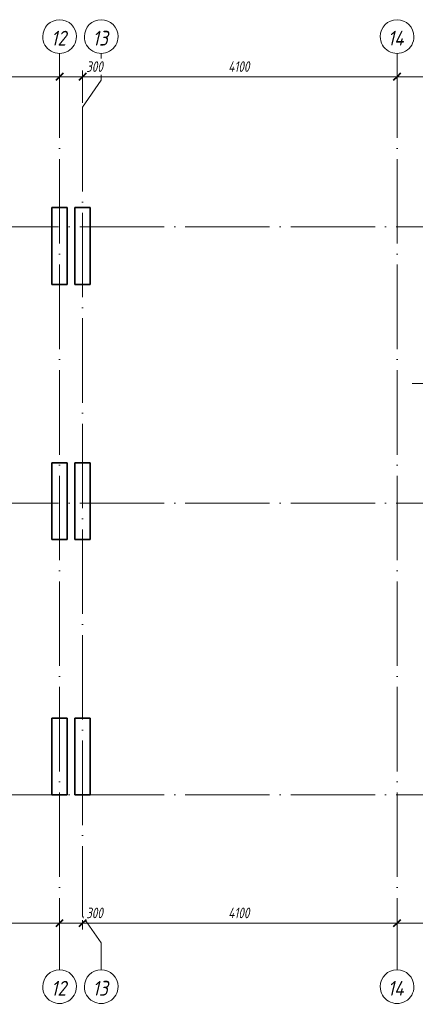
# Model space of a CAD drawing. Header units: millimetres. Extents: x 25797 to 55815, y 6273 to 19097.
# Tile 6 of 10: x 40580 to 45738, y 6273 to 19097. Entities that reach past the tile are written whole.
import ezdxf

# ---------------------------------------------------------------- set-up
doc = ezdxf.new("R2010")
doc.units = ezdxf.units.MM
doc.linetypes.add('ADSK_Линия сетки', pattern=[1375, 1100, -137.5, 0, -137.5])
for name, color, linetype, lineweight in [('A-____-____-DIMS', 211, 'Continuous', 9), ('A-____-____-DIMS-55', 211, 'Continuous', 9), ('S-COLS-____-MCUT', 52, 'Continuous', 50), ('S-GRID-____-IDEN', 1, 'Continuous', 20), ('S-GRID-____-OTLN', 1, 'Continuous', 9), ('S-RBAR-____-IDEN', 171, 'Continuous', 20)]:
    doc.layers.add(name, color=color, linetype=linetype, lineweight=lineweight)
doc.styles.add('GOST Common_I', font='GOST Common Italic.ttf', dxfattribs={"width": 0.9, "height": 192.5})
doc.styles.add('GOST Common_I_2', font='GOST Common Italic.ttf', dxfattribs={"width": 0.8, "height": 137.5})
doc.dimstyles.new('ADSK_Округление_5мм__Узкий_', dxfattribs={"dimscale": 304.8, "dimtxt": 0.453694, "dimasz": 0.324803, "dimexe": 0.270669, "dimexo": 0.000592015, "dimgap": 0.072178, "dimtad": 1, "dimdec": 0, "dimlfac": 304.8, "dimrnd": 5, "dimdsep": 46, "dimtxsty": 'GOST Common_I_2', "dimblk1": 'OBLIQUE', "dimblk2": 'OBLIQUE', "dimsah": 1, "dimcen": 0.09, "dimdle": 0.270669, "dimazin": 0, "dimtfac": 1, "dimtdec": 4, "dimtix": 1, "dimtmove": 0, "dimatfit": 3, "dimfxl": 1, "dimtvp": 1, "dimtfill": 1, "dimtolj": 1, "dimtzin": 0, "dimlwd": 20, "dimlwe": 20, "dimarcsym": 2})
doc.dimstyles.new('ADSK_Округление_5мм__Узкий__1', dxfattribs={"dimscale": 304.8, "dimtxt": 0.453694, "dimasz": 0.324803, "dimexe": 0.270669, "dimexo": 0.000592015, "dimgap": 0.072178, "dimtad": 1, "dimdec": 0, "dimlfac": 304.8, "dimrnd": 5, "dimdsep": 46, "dimtxsty": 'GOST Common_I_2', "dimblk1": 'OBLIQUE', "dimblk2": 'OBLIQUE', "dimsah": 1, "dimcen": 0.09, "dimdle": 0.270669, "dimazin": 0, "dimtfac": 1, "dimtdec": 4, "dimtix": 1, "dimtmove": 1, "dimatfit": 3, "dimfxl": 1, "dimtvp": 1, "dimtfill": 1, "dimtolj": 1, "dimtzin": 0, "dimlwd": 20, "dimlwe": 20, "dimarcsym": 2})

# ---------------------------------------------------------------- blocks, each defined once
blk = doc.blocks.new('Ось сетки - Круг_Ø8 мм-6408-КЖ1_ПЭ_ВЭ8_Армирование_Горизонтальное')
at = {"layer": 'S-GRID-____-IDEN'}
for start, end in [(90, 270), (270, 90)]:
    blk.add_arc((26017, 9000), 220, start, end, dxfattribs=at)
blk = doc.blocks.new('Ricom_Марка_АрматурныйСтержень - Поз_ тип_Шаг-995026-КЖ1_ПЭ_ВЭ8_Армирование_Горизонтальное')
at = {"layer": 'S-RBAR-____-IDEN'}
blk.add_line((27973, 13435), (29073, 13435), dxfattribs=at)
blk = doc.blocks.new('DIMBLOCK54-КЖ1_ПЭ_ВЭ8_Армирование_Горизонтальное')
at = {"layer": 'A-____-____-DIMS-55', "lineweight": 40}
for p, q in [((37000, 7330), (36951, 7281)), ((37000, 7330), (37050, 7380)), ((41100, 7330), (41050, 7281)), ((41100, 7330), (41149, 7380))]:
    blk.add_line(p, q, dxfattribs=at)
at = {"layer": 'A-____-____-DIMS-55', "lineweight": 20}
for p, q in [((37000, 7330), (37000, 7345)), ((37000, 7330), (41100, 7330)), ((37000, 7330), (37000, 7248)), ((41100, 7330), (41100, 7345)), ((41100, 7330), (41100, 7248))]:
    blk.add_line(p, q, dxfattribs=at)
at = {"layer": 'A-____-____-DIMS-55', "color": 0, "lineweight": 20, "insert": (38900, 7532), "char_height": 137.5, "width": 360.01, "attachment_point": 1, "line_spacing_factor": 1.022761, "style": 'GOST Common_I_2', "bg_fill": 3, "box_fill_scale": 1.25, "bg_fill_color": 256, "bg_fill_true_color": 13158600, "bg_fill_transparency": 0}
blk.add_mtext('4100', dxfattribs=at)
blk = doc.blocks.new('_Oblique')
at = {"color": 0, "linetype": 'ByBlock', "lineweight": -2}
blk.add_line((-0.5, -0.5), (0.5, 0.5), dxfattribs=at)
blk = doc.blocks.new('DIMBLOCK55-КЖ1_ПЭ_ВЭ8_Армирование_Горизонтальное')
at = {"layer": 'A-____-____-DIMS-55', "lineweight": 40}
for p, q in [((41100, 7330), (41050, 7281)), ((41100, 7330), (41149, 7380)), ((41400, 7330), (41350, 7281)), ((41400, 7330), (41449, 7380))]:
    blk.add_line(p, q, dxfattribs=at)
at = {"layer": 'A-____-____-DIMS-55', "lineweight": 20}
for p, q in [((41100, 7330), (41100, 7345)), ((41100, 7330), (41400, 7330)), ((41100, 7330), (41100, 7248)), ((41420, 7330), (41250, 7330)), ((41400, 7330), (41400, 7367)), ((41400, 7330), (41400, 7248)), ((41679, 7330), (41420, 7330))]:
    blk.add_line(p, q, dxfattribs=at)
at = {"layer": 'A-____-____-DIMS-55', "color": 0, "lineweight": 20, "insert": (41447, 7532), "char_height": 137.5, "width": 278.45, "attachment_point": 1, "line_spacing_factor": 1.022761, "style": 'GOST Common_I_2', "bg_fill": 3, "box_fill_scale": 1.25, "bg_fill_color": 256, "bg_fill_true_color": 13158600, "bg_fill_transparency": 0}
blk.add_mtext('300', dxfattribs=at)
blk = doc.blocks.new('DIMBLOCK56-КЖ1_ПЭ_ВЭ8_Армирование_Горизонтальное')
at = {"layer": 'A-____-____-DIMS-55', "lineweight": 40}
for p, q in [((41400, 7330), (41350, 7281)), ((41400, 7330), (41449, 7380)), ((45500, 7330), (45451, 7281)), ((45500, 7330), (45550, 7380))]:
    blk.add_line(p, q, dxfattribs=at)
at = {"layer": 'A-____-____-DIMS-55', "lineweight": 20}
for p, q in [((41400, 7330), (41400, 7367)), ((41400, 7330), (45500, 7330)), ((41400, 7330), (41400, 7248)), ((45500, 7330), (45500, 7345)), ((45500, 7330), (45500, 7248))]:
    blk.add_line(p, q, dxfattribs=at)
at = {"layer": 'A-____-____-DIMS-55', "color": 0, "lineweight": 20, "insert": (43300, 7532), "char_height": 137.5, "width": 360.01, "attachment_point": 1, "line_spacing_factor": 1.022761, "style": 'GOST Common_I_2', "bg_fill": 3, "box_fill_scale": 1.25, "bg_fill_color": 256, "bg_fill_true_color": 13158600, "bg_fill_transparency": 0}
blk.add_mtext('4100', dxfattribs=at)
blk = doc.blocks.new('DIMBLOCK57-КЖ1_ПЭ_ВЭ8_Армирование_Горизонтальное')
at = {"layer": 'A-____-____-DIMS-55', "lineweight": 40}
for p, q in [((45500, 7330), (45451, 7281)), ((45500, 7330), (45550, 7380)), ((47250, 7330), (47201, 7281)), ((47250, 7330), (47300, 7380))]:
    blk.add_line(p, q, dxfattribs=at)
at = {"layer": 'A-____-____-DIMS-55', "lineweight": 20}
for p, q in [((45500, 7330), (45500, 7345)), ((45500, 7330), (47250, 7330)), ((45500, 7330), (45500, 7248)), ((47250, 7330), (47250, 7345)), ((47250, 7330), (47250, 7248))]:
    blk.add_line(p, q, dxfattribs=at)
at = {"layer": 'A-____-____-DIMS-55', "color": 0, "lineweight": 20, "insert": (46231, 7532), "char_height": 137.5, "width": 345.95, "attachment_point": 1, "line_spacing_factor": 1.022761, "style": 'GOST Common_I_2', "bg_fill": 3, "box_fill_scale": 1.25, "bg_fill_color": 256, "bg_fill_true_color": 13158600, "bg_fill_transparency": 0}
blk.add_mtext('1750', dxfattribs=at)
blk = doc.blocks.new('DIMBLOCK66-КЖ1_ПЭ_ВЭ8_Армирование_Горизонтальное')
at = {"layer": 'A-____-____-DIMS-55', "lineweight": 40}
for p, q in [((37000, 18354), (36951, 18304)), ((37000, 18354), (37050, 18403)), ((41100, 18354), (41051, 18304)), ((41100, 18354), (41150, 18403))]:
    blk.add_line(p, q, dxfattribs=at)
at = {"layer": 'A-____-____-DIMS-55', "lineweight": 20}
for p, q in [((37000, 18354), (37000, 18369)), ((37000, 18354), (41100, 18354)), ((37000, 18354), (37000, 18271)), ((41100, 18354), (41100, 18369)), ((41100, 18354), (41100, 18271))]:
    blk.add_line(p, q, dxfattribs=at)
at = {"layer": 'A-____-____-DIMS-55', "color": 0, "lineweight": 20, "insert": (38900, 18555), "char_height": 137.5, "width": 360.01, "attachment_point": 1, "line_spacing_factor": 1.022761, "style": 'GOST Common_I_2', "bg_fill": 3, "box_fill_scale": 1.25, "bg_fill_color": 256, "bg_fill_true_color": 13158600, "bg_fill_transparency": 0}
blk.add_mtext('4100', dxfattribs=at)
blk = doc.blocks.new('DIMBLOCK67-КЖ1_ПЭ_ВЭ8_Армирование_Горизонтальное')
at = {"layer": 'A-____-____-DIMS-55', "lineweight": 40}
for p, q in [((41100, 18354), (41051, 18304)), ((41100, 18354), (41150, 18403)), ((41400, 18354), (41350, 18304)), ((41400, 18354), (41449, 18403))]:
    blk.add_line(p, q, dxfattribs=at)
at = {"layer": 'A-____-____-DIMS-55', "lineweight": 20}
for p, q in [((41100, 18354), (41100, 18369)), ((41100, 18354), (41400, 18354)), ((41100, 18354), (41100, 18271)), ((41420, 18354), (41250, 18354)), ((41400, 18354), (41400, 18436)), ((41400, 18354), (41400, 18014)), ((41679, 18354), (41420, 18354))]:
    blk.add_line(p, q, dxfattribs=at)
at = {"layer": 'A-____-____-DIMS-55', "color": 0, "lineweight": 20, "insert": (41447, 18555), "char_height": 137.5, "width": 278.45, "attachment_point": 1, "line_spacing_factor": 1.022761, "style": 'GOST Common_I_2', "bg_fill": 3, "box_fill_scale": 1.25, "bg_fill_color": 256, "bg_fill_true_color": 13158600, "bg_fill_transparency": 0}
blk.add_mtext('300', dxfattribs=at)
blk = doc.blocks.new('DIMBLOCK68-КЖ1_ПЭ_ВЭ8_Армирование_Горизонтальное')
at = {"layer": 'A-____-____-DIMS-55', "lineweight": 40}
for p, q in [((41400, 18354), (41350, 18304)), ((41400, 18354), (41449, 18403)), ((45500, 18354), (45451, 18304)), ((45500, 18354), (45550, 18403))]:
    blk.add_line(p, q, dxfattribs=at)
at = {"layer": 'A-____-____-DIMS-55', "lineweight": 20}
for p, q in [((41400, 18354), (41400, 18436)), ((41400, 18354), (45500, 18354)), ((41400, 18354), (41400, 18014)), ((45500, 18354), (45500, 18369)), ((45500, 18354), (45500, 18271))]:
    blk.add_line(p, q, dxfattribs=at)
at = {"layer": 'A-____-____-DIMS-55', "color": 0, "lineweight": 20, "insert": (43300, 18555), "char_height": 137.5, "width": 360.01, "attachment_point": 1, "line_spacing_factor": 1.022761, "style": 'GOST Common_I_2', "bg_fill": 3, "box_fill_scale": 1.25, "bg_fill_color": 256, "bg_fill_true_color": 13158600, "bg_fill_transparency": 0}
blk.add_mtext('4100', dxfattribs=at)
blk = doc.blocks.new('DIMBLOCK69-КЖ1_ПЭ_ВЭ8_Армирование_Горизонтальное')
at = {"layer": 'A-____-____-DIMS-55', "lineweight": 40}
for p, q in [((45500, 18354), (45451, 18304)), ((45500, 18354), (45550, 18403)), ((47250, 18354), (47201, 18304)), ((47250, 18354), (47300, 18403))]:
    blk.add_line(p, q, dxfattribs=at)
at = {"layer": 'A-____-____-DIMS-55', "lineweight": 20}
for p, q in [((45500, 18354), (45500, 18369)), ((45500, 18354), (47250, 18354)), ((45500, 18354), (45500, 18271)), ((47250, 18354), (47250, 18369)), ((47250, 18354), (47250, 18271))]:
    blk.add_line(p, q, dxfattribs=at)
at = {"layer": 'A-____-____-DIMS-55', "color": 0, "lineweight": 20, "insert": (46231, 18555), "char_height": 137.5, "width": 345.95, "attachment_point": 1, "line_spacing_factor": 1.022761, "style": 'GOST Common_I_2', "bg_fill": 3, "box_fill_scale": 1.25, "bg_fill_color": 256, "bg_fill_true_color": 13158600, "bg_fill_transparency": 0}
blk.add_mtext('1750', dxfattribs=at)

msp = doc.modelspace()

# ---------------------------------------------------------------- linework, layer by layer
at = {"layer": 'S-COLS-____-MCUT', "lineweight": 35}
for p, q in [((41199.9984, 16650.001), (40999.9984, 16650.001)), ((40999.9984, 16650.001), (40999.9984, 15650.001)), ((41199.9984, 15650.001), (41199.9984, 16650.001)), ((41499.9992, 16650.001), (41299.9992, 16650.001)), ((41299.9992, 16650.001), (41299.9992, 15650.001)), ((41499.9992, 15650.001), (41499.9992, 16650.001)), ((40999.9984, 15650.001), (41199.9984, 15650.001)), ((41299.9992, 15650.001), (41499.9992, 15650.001)), ((41199.9984, 13325.0005), (40999.9984, 13325.0005)), ((40999.9984, 13325.0005), (40999.9984, 12325.0005)), ((41199.9984, 12325.0005), (41199.9984, 13325.0005)), ((41499.9992, 13325.0005), (41299.9992, 13325.0005)), ((41299.9992, 13325.0005), (41299.9992, 12325.0005)), ((41499.9992, 12325.0005), (41499.9992, 13325.0005)), ((40999.9984, 12325.0005), (41199.9984, 12325.0005)), ((41299.9992, 12325.0005), (41499.9992, 12325.0005)), ((41199.9984, 10000), (40999.9984, 10000)), ((40999.9984, 10000), (40999.9984, 9000)), ((41199.9984, 9000), (41199.9984, 10000)), ((41499.9992, 10000), (41299.9992, 10000)), ((41299.9992, 10000), (41299.9992, 9000)), ((41499.9992, 9000), (41499.9992, 10000)), ((40999.9984, 9000), (41199.9984, 9000)), ((41299.9992, 9000), (41499.9992, 9000))]:
    msp.add_line(p, q, dxfattribs=at)
at = {"layer": 'S-GRID-____-OTLN', "linetype": 'ADSK_Линия сетки'}
for p, q in [((41100, 18657.131), (41100, 6723.1038)), ((45500, 18657.131), (45500, 6723.1038)), ((41400, 17958.631), (41400, 7421.6038)), ((26237.1095, 16400.001), (55197.9827, 16400.001)), ((26237.1095, 12800.001), (55197.9827, 12800.001)), ((26237.1095, 9000), (55197.9827, 9000))]:
    msp.add_line(p, q, dxfattribs=at)
at = {"layer": 'S-GRID-____-OTLN'}
for p, q in [((41643.0638, 18307.881), (41643.0638, 18657.131)), ((41400, 17958.631), (41643.0638, 18307.881)), ((41400, 7421.6038), (41643.0638, 7072.3538)), ((41643.0638, 7072.3538), (41643.0638, 6723.1038))]:
    msp.add_line(p, q, dxfattribs=at)

# ---------------------------------------------------------------- block references
at = {"layer": 'S-GRID-____-IDEN', "rotation": 269.9999999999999}
for p in [(32100, 44894.2405), (32643.0638, 44894.2405), (36500, 44894.2405), (32100, 32520.2133), (32643.0638, 32520.2133), (36500, 32520.2133)]:
    msp.add_blockref('Ось сетки - Круг_Ø8 мм-6408-КЖ1_ПЭ_ВЭ8_Армирование_Горизонтальное', p, dxfattribs=at)
at = {"layer": 'S-RBAR-____-IDEN'}
msp.add_blockref('Ricom_Марка_АрматурныйСтержень - Поз_ тип_Шаг-995026-КЖ1_ПЭ_ВЭ8_Армирование_Горизонтальное', (17724.036, 924.4688), dxfattribs=at)

# ---------------------------------------------------------------- texts
at = {"layer": 'S-GRID-____-IDEN', "lineweight": 9, "char_height": 192.5, "attachment_point": 1, "style": 'GOST Common_I'}
for s, insert, width in [('12', (40989.0819, 18952.6345), 261.911306), ('13', (41530.4132, 18952.6345), 265.879659), ('14', (45379.1819, 18952.6345), 285.721425), ('12', (40989.0819, 6578.6073), 261.911306), ('13', (41530.4132, 6578.6073), 265.879659), ('14', (45379.1819, 6578.6073), 285.721425)]:
    msp.add_mtext(s, dxfattribs=dict(at, insert=insert, width=width))

# ---------------------------------------------------------------- next in the draw order: dimensions: what is measured, and where the dimension line sits
at = {"layer": 'A-____-____-DIMS', "lineweight": 20}
for base, p1, p2, picture, middle in [((41100, 18353.6425), (37000, 18423.6461), (41100, 18423.6461), 'DIMBLOCK66-КЖ1_ПЭ_ВЭ8_Армирование_Горизонтальное', (39050, 18444.3925)), ((41100, 7330.4283), (37000, 7400.4319), (41100, 7400.4319), 'DIMBLOCK54-КЖ1_ПЭ_ВЭ8_Армирование_Горизонтальное', (39050, 7421.1783))]:
    dim = msp.add_linear_dim(base=base, p1=p1, p2=p2, dimstyle='ADSK_Округление_5мм__Узкий_', override={"dimpost": '<>', "dimfxl": 4100}, dxfattribs=at)
    dim.commit()
    dim.dimension.update_dxf_attribs({"geometry": picture, "text_midpoint": middle})

# ---------------------------------------------------------------- next in the draw order: dimensions: what is measured, and where the dimension line sits
for base, p1, p2, override, picture, middle in [((41400, 18353.6425), (41100, 18423.6461), (41400, 17958.631), {"dimpost": '<>', "dimfxl": 553.388683}, 'DIMBLOCK67-КЖ1_ПЭ_ВЭ8_Армирование_Горизонтальное', (41586.5539, 18463.6648)), ((41400, 7330.4283), (41100, 7400.4319), (41400, 7421.6038), {"dimpost": '<>', "dimfxl": 300.746154}, 'DIMBLOCK55-КЖ1_ПЭ_ВЭ8_Армирование_Горизонтальное', (41586.5539, 7440.4505))]:
    dim = msp.add_linear_dim(base=base, p1=p1, p2=p2, dimstyle='ADSK_Округление_5мм__Узкий__1', override=override, dxfattribs=at)
    dim.commit()
    dim.dimension.update_dxf_attribs({"geometry": picture, "text_midpoint": middle, "dimtype": 160})

# ---------------------------------------------------------------- next in the draw order: dimensions: what is measured, and where the dimension line sits
for base, p1, p2, override, picture, middle in [((45500, 18353.6425), (41400, 17958.631), (45500, 18423.6461), {"dimpost": '<>', "dimfxl": 4126.286349}, 'DIMBLOCK68-КЖ1_ПЭ_ВЭ8_Армирование_Горизонтальное', (43450, 18444.3925)), ((45500, 7330.4283), (41400, 7421.6038), (45500, 7400.4319), {"dimpost": '<>', "dimfxl": 4100.054664}, 'DIMBLOCK56-КЖ1_ПЭ_ВЭ8_Армирование_Горизонтальное', (43450, 7421.1783))]:
    dim = msp.add_linear_dim(base=base, p1=p1, p2=p2, dimstyle='ADSK_Округление_5мм__Узкий_', override=override, dxfattribs=at)
    dim.commit()
    dim.dimension.update_dxf_attribs({"geometry": picture, "text_midpoint": middle})

# ---------------------------------------------------------------- next in the draw order: dimensions: what is measured, and where the dimension line sits
for base, p1, p2, picture, middle in [((47250, 18353.6425), (45500, 18423.6461), (47250, 18423.6461), 'DIMBLOCK69-КЖ1_ПЭ_ВЭ8_Армирование_Горизонтальное', (46375, 18444.3925)), ((47250, 7330.4283), (45500, 7400.4319), (47250, 7400.4319), 'DIMBLOCK57-КЖ1_ПЭ_ВЭ8_Армирование_Горизонтальное', (46375, 7421.1783))]:
    dim = msp.add_linear_dim(base=base, p1=p1, p2=p2, dimstyle='ADSK_Округление_5мм__Узкий_', override={"dimpost": '<>', "dimfxl": 1750}, dxfattribs=at)
    dim.commit()
    dim.dimension.update_dxf_attribs({"geometry": picture, "text_midpoint": middle})

doc.saveas('drawing.dxf')
